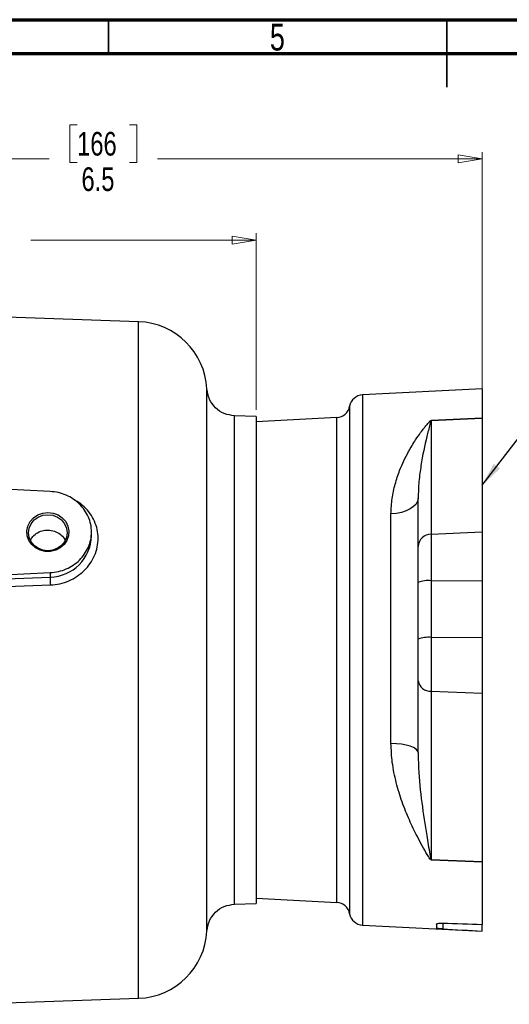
# Model space of a CAD drawing. Header units: inches. Extents: x 0.6 to 16.3, y 0.2 to 11.5.
# Tile 8 of 14: x 6 to 8.8, y 5.8 to 11.5. Entities that reach past the tile are written whole.
import ezdxf

# ---------------------------------------------------------------- set-up
doc = ezdxf.new("R2010")
doc.units = ezdxf.units.IN
doc.header["$MEASUREMENT"] = 0
doc.styles.add('SLDTEXTSTYLE0', font='TXT', dxfattribs={"width": 0.75})
doc.dimstyles.new('SLDDIMSTYLE3', dxfattribs={"dimtxt": 0.137795, "dimasz": 0.14, "dimexe": 0, "dimexo": 0.0625, "dimgap": 0.034449, "dimtad": 0, "dimdec": 1, "dimlfac": 1.5, "dimrnd": 1e-09, "dimzin": 12, "dimdsep": 46, "dimtxsty": 'SLDTEXTSTYLE0', "dimblk1": 'CLOSED', "dimblk2": 'CLOSED', "dimsah": 1, "dimcen": 0.09, "dimadec": 0, "dimazin": 3, "dimtfac": 1, "dimtdec": 1, "dimtofl": 0, "dimtmove": 0, "dimatfit": 3, "dimldrblk": 'CLOSED', "dimfxl": 0, "dimfrac": 2, "dimtolj": 1, "dimtzin": 12, "dimarcsym": 0})
doc.dimstyles.new('SLDDIMSTYLE5', dxfattribs={"dimtxt": 0.18, "dimasz": 0.14, "dimexe": 0, "dimexo": 0.0625, "dimgap": 0, "dimtad": 0, "dimtih": 1, "dimtoh": 1, "dimdec": 0, "dimrnd": 1e-09, "dimzin": 0, "dimdsep": 46, "dimtxsty": 'Standard', "dimsah": 1, "dimcen": 0.09, "dimadec": 0, "dimazin": 0, "dimtfac": 0.14, "dimtdec": 0, "dimtofl": 0, "dimtmove": 0, "dimatfit": 3, "dimfxl": 0, "dimfrac": 2, "dimtolj": 1, "dimtzin": 0, "dimarcsym": 0})

# ---------------------------------------------------------------- blocks, each defined once
blk = doc.blocks.new('_Closed')
at = {"color": 0, "linetype": 'ByBlock', "lineweight": -2}
for p, q in [((-1, 0.166667), (0, 0)), ((-1, 0.166667), (-1, -0.166667)), ((0, 0), (-1, -0.166667)), ((0, 0), (-1, 0))]:
    blk.add_line(p, q, dxfattribs=at)
blk = doc.blocks.new('_D_9')
at = {"color": 7, "linetype": 'Continuous', "lineweight": 0}
for p, q in [((5.5753, 10.4108), (5.5333, 10.4108)), ((5.5333, 10.4108), (5.5333, 10.192)), ((5.8808, 10.4108), (5.9228, 10.4108)), ((5.9228, 10.4108), (5.9228, 10.192)), ((4.3096, 10.2123), (5.4125, 10.2123)), ((7.3549, 10.2123), (6.0436, 10.2123)), ((7.3549, 9.2228), (7.3549, 10.2517)), ((5.5333, 10.192), (5.5753, 10.192)), ((5.9228, 10.192), (5.8808, 10.192))]:
    blk.add_line(p, q, dxfattribs=at)
at = {"color": 7, "linetype": 'Continuous', "lineweight": 18, "xscale": 0.14, "yscale": 0.14}
for p, rotation in [((4.3096, 10.2123), 179.9999999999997), ((7.3549, 10.2123), 359.9999999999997)]:
    blk.add_blockref('_Closed', p, dxfattribs=dict(at, rotation=rotation))
at = {"color": 7, "linetype": 'Continuous', "lineweight": 18, "char_height": 0.1378, "attachment_point": 1, "style": 'SLDTEXTSTYLE0'}
for s, insert in [('116', (5.5753, 10.3697)), ('4.6', (5.6008, 10.1635))]:
    blk.add_mtext(s, dxfattribs=dict(at, insert=insert))
blk = doc.blocks.new('_D_10')
at = {"color": 7, "linetype": 'Continuous', "lineweight": 0}
for p, q in [((6.3127, 10.8832), (6.2707, 10.8832)), ((6.2707, 10.8832), (6.2707, 10.6645)), ((6.6181, 10.8832), (6.6601, 10.8832)), ((6.6601, 10.8832), (6.6601, 10.6645)), ((4.3096, 10.4975), (4.3096, 10.7241)), ((4.3096, 10.6848), (6.1498, 10.6848)), ((8.6716, 10.6848), (6.7809, 10.6848)), ((8.6716, 9.2141), (8.6716, 10.7241)), ((6.2707, 10.6645), (6.3127, 10.6645)), ((6.6601, 10.6645), (6.6181, 10.6645))]:
    blk.add_line(p, q, dxfattribs=at)
at = {"color": 7, "linetype": 'Continuous', "lineweight": 18, "xscale": 0.14, "yscale": 0.14}
for p, rotation in [((4.3096, 10.6848), 180.0000000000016), ((8.6716, 10.6848), 1.628443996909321e-12)]:
    blk.add_blockref('_Closed', p, dxfattribs=dict(at, rotation=rotation))
at = {"color": 7, "linetype": 'Continuous', "lineweight": 18, "char_height": 0.1378, "attachment_point": 1, "style": 'SLDTEXTSTYLE0'}
for s, insert in [('166', (6.3127, 10.8421)), ('6.5', (6.3381, 10.6359))]:
    blk.add_mtext(s, dxfattribs=dict(at, insert=insert))

msp = doc.modelspace()

# ---------------------------------------------------------------- linework, layer by layer
at = {"color": 7, "linetype": 'Continuous', "lineweight": 70}
for p, q in [((0.5906, 11.4961), (16.3386, 11.4961)), ((0.7874, 11.2992), (16.1417, 11.2992))]:
    msp.add_line(p, q, dxfattribs=at)
at = {"color": 7, "linetype": 'Continuous', "lineweight": 35}
for p, q in [((6.4961, 11.2992), (6.4961, 11.4961)), ((8.4646, 11.4961), (8.4646, 11.1024)), ((8.4646, 11.2992), (8.4646, 11.4961))]:
    msp.add_line(p, q, dxfattribs=at)
at = {"color": 7, "linetype": 'Continuous', "lineweight": 25}
for p, q in [((6.6707, 9.7362), (4.3096, 9.8186)), ((8.6716, 9.3462), (7.9741, 9.3096)), ((8.6716, 9.3462), (8.6716, 9.1752)), ((7.355, 9.1834), (7.2288, 9.1878)), ((7.825, 9.1781), (7.3549, 9.1535)), ((8.3741, 9.1613), (8.6716, 9.1752)), ((8.6716, 9.1747), (8.3741, 9.1608)), ((8.3741, 9.1608), (8.3741, 9.1613)), ((8.3741, 9.1608), (8.3741, 8.4987)), ((8.6716, 9.1752), (8.6716, 9.1747)), ((8.6716, 9.1747), (8.6716, 8.5126)), ((6.1562, 8.7469), (4.3096, 8.8372)), ((8.2983, 8.4272), (8.2983, 8.7081)), ((8.1403, 7.2789), (8.1403, 8.6168)), ((6.1432, 8.5221), (6.1429, 8.5221)), ((6.3963, 8.4889), (6.3963, 8.5107)), ((8.3741, 8.4987), (8.6716, 8.5126)), ((8.3741, 8.4987), (8.3741, 8.2271)), ((8.6716, 8.5126), (8.6716, 8.2291)), ((8.2983, 8.2166), (8.2983, 8.4272)), ((4.69, 8.2028), (6.1562, 8.2745)), ((6.1562, 8.2745), (6.1562, 8.2485)), ((5.3635, 8.2175), (6.1562, 8.2485)), ((8.2983, 7.8862), (8.2983, 8.2166)), ((8.3741, 8.2271), (8.6716, 8.2291)), ((8.3741, 8.2271), (8.3741, 7.8966)), ((8.6716, 8.2291), (8.6716, 7.8986)), ((5.3642, 8.1721), (6.1569, 8.2025)), ((8.2983, 7.6439), (8.2983, 7.8862)), ((8.3741, 7.8966), (8.6716, 7.8986)), ((8.3741, 7.8966), (8.3741, 7.5841)), ((8.6716, 7.8986), (8.6716, 7.5724)), ((7.069, 7.7653), (7.069, 7.7666)), ((7.2296, 7.7664), (7.2296, 7.7653)), ((8.2983, 7.2268), (8.2983, 7.6439)), ((8.3741, 7.5841), (8.6716, 7.5724)), ((8.3741, 7.5841), (8.3741, 6.6008)), ((8.6716, 7.5724), (8.6716, 6.5892)), ((8.3741, 6.6008), (8.6716, 6.5892)), ((8.6716, 6.5884), (8.3741, 6.6001)), ((8.6716, 6.5892), (8.6716, 6.5884)), ((8.6716, 6.5884), (8.6716, 6.2246)), ((7.3549, 6.3771), (7.825, 6.3525)), ((7.2288, 6.3428), (7.355, 6.3472)), ((7.9741, 6.2209), (8.6716, 6.1844)), ((8.4049, 6.2261), (8.4049, 6.2026)), ((8.6716, 6.1854), (8.6716, 6.2246)), ((8.6716, 6.1854), (8.6716, 6.1844)), ((5.6609, 5.7591), (6.6707, 5.7944))]:
    msp.add_line(p, q, dxfattribs=at)
at = {"color": 8, "linetype": 'Continuous', "lineweight": 25}
for p, q in [((6.6707, 7.7653), (6.6707, 9.7362)), ((7.9741, 9.3096), (7.9741, 6.2209)), ((7.8995, 9.2439), (7.8995, 6.2867)), ((7.825, 7.9497), (7.825, 9.1781)), ((7.825, 6.3525), (7.825, 7.9497)), ((6.6707, 5.7944), (6.6707, 7.7653)), ((8.4415, 6.2322), (8.4415, 6.1983))]:
    msp.add_line(p, q, dxfattribs=at)
at = {"color": 7, "linetype": 'Continuous', "lineweight": 25, "flags": 128}
for points in [[(8.2983, 8.7081), (8.2953, 8.6908), (8.2864, 8.6742), (8.272, 8.6588), (8.2525, 8.6452), (8.2287, 8.6338), (8.2014, 8.6251), (8.1716, 8.6194), (8.1403, 8.6168)], [(6.1429, 8.625), (6.1734, 8.6214), (6.2019, 8.6108), (6.2267, 8.594), (6.2463, 8.5719), (6.2594, 8.546), (6.2651, 8.5179), (6.2632, 8.4893), (6.2537, 8.462), (6.2373, 8.4378), (6.2149, 8.4182), (6.188, 8.4044), (6.1583, 8.3973), (6.1276, 8.3973), (6.0979, 8.4044), (6.071, 8.4182), (6.0486, 8.4378), (6.0322, 8.462), (6.0227, 8.4893), (6.0208, 8.5179), (6.0265, 8.546), (6.0396, 8.5719), (6.0592, 8.594), (6.084, 8.6108), (6.1125, 8.6214), (6.1429, 8.625)], [(6.1429, 8.4022), (6.1138, 8.4057), (6.0867, 8.4162), (6.0635, 8.4329), (6.0456, 8.4546), (6.0344, 8.4799), (6.0305, 8.5071), (6.0344, 8.5343), (6.0456, 8.5596), (6.0635, 8.5813), (6.0867, 8.598), (6.1138, 8.6085), (6.1429, 8.612), (6.172, 8.6085), (6.1991, 8.598), (6.2224, 8.5813), (6.2403, 8.5596), (6.2515, 8.5343), (6.2553, 8.5071), (6.2515, 8.4799), (6.2403, 8.4546), (6.2224, 8.4329), (6.1991, 8.4162), (6.172, 8.4057), (6.1429, 8.4022)], [(8.2983, 7.2268), (8.2953, 7.2366), (8.2864, 7.2461), (8.272, 7.2549), (8.2525, 7.2627), (8.2287, 7.2692), (8.2014, 7.2742), (8.1716, 7.2774), (8.1403, 7.2789)], [(8.3741, 6.6008), (8.3741, 6.6007), (8.3741, 6.6006), (8.3741, 6.6005), (8.3741, 6.6005), (8.3741, 6.6004), (8.3741, 6.6003), (8.3741, 6.6002), (8.3741, 6.6001)]]:
    msp.add_lwpolyline(points, dxfattribs=at)
at = {"color": 7, "linetype": 'Continuous', "lineweight": 25}
for centre, radius, start, end in [((6.6563, 9.3231), 0.4133, 3.0859, 88), ((7.9783, 9.2297), 0.08, 93, 169.82167), ((7.8208, 9.258), 0.08, 273, 349.82167), ((8.3738, 8.423), 0.0756, 89.7793, 176.86388), ((8.3562, 8.0766), 0.1516, 83.20861, 112.45471), ((8.3562, 7.7461), 0.1516, 83.20861, 112.45471), ((8.3684, 7.6548), 0.071, 188.83846, 274.59809), ((7.8208, 6.2726), 0.08, 10.17833, 87), ((7.9783, 6.3008), 0.08, 190.17833, 267), ((6.6563, 6.2075), 0.4133, 272, 356.90952)]:
    msp.add_arc(centre, radius, start, end, dxfattribs=at)
at = {"color": 8, "linetype": 'Continuous', "lineweight": 25}
msp.add_arc((6.15, 8.4947), 0.2463, 271.43207, 358.62957, dxfattribs=at)
at = {"color": 7, "linetype": 'Continuous', "lineweight": 25}
for centre, major_axis, start_param, end_param in [((22.8795, 7.9471), (26.5805, 0.305), 4.137371, 4.14765), ((22.8795, 7.5834), (26.5805, -0.305), 4.138965, 4.149243)]:
    msp.add_ellipse(centre, major_axis=major_axis, ratio=0.069446, start_param=start_param, end_param=end_param, dxfattribs=at)
for points, knots in [([(7.2296, 9.1878), (7.2091, 9.1908), (7.1681, 9.1967), (7.1163, 9.2329), (7.0791, 9.2841), (7.0724, 9.325), (7.069, 9.3454)], [0, 0, 0, 0, 0.249936, 0.500013, 0.749974, 1, 1, 1, 1]), ([(8.1403, 8.6168), (8.1417, 8.6469), (8.1445, 8.7071), (8.1636, 8.7911), (8.1947, 8.8846), (8.2357, 8.9708), (8.2787, 9.0419), (8.3094, 9.0861), (8.3305, 9.1137), (8.3445, 9.1311), (8.3538, 9.1422), (8.3599, 9.1492), (8.364, 9.1536), (8.3668, 9.1565), (8.3687, 9.1583), (8.3702, 9.1595), (8.3714, 9.1604), (8.3724, 9.1609), (8.3733, 9.1612), (8.3738, 9.1613), (8.3741, 9.1613)], [0, 0, 0, 0, 0.128221, 0.257036, 0.385621, 0.58757, 0.72702, 0.8209, 0.883103, 0.923869, 0.950396, 0.967607, 0.978777, 0.986048, 0.990806, 0.993952, 0.996067, 0.998259, 0.999144, 1, 1, 1, 1]), ([(8.3741, 9.1608), (8.3741, 9.1608), (8.374, 9.1608), (8.3739, 9.1607), (8.3737, 9.1606), (8.3734, 9.1602), (8.3725, 9.1583), (8.3702, 9.1509), (8.3622, 9.1211), (8.3416, 9.0399), (8.3187, 8.9296), (8.3014, 8.8071), (8.2993, 8.7411), (8.2983, 8.7081)], [0, 0, 0, 0, 0.000076, 0.000177, 0.000366, 0.001054, 0.003777, 0.014623, 0.057971, 0.231365, 0.614309, 0.80719, 1, 1, 1, 1]), ([(6.0422, 8.4632), (6.0461, 8.4706), (6.0553, 8.4885), (6.0822, 8.5086), (6.1135, 8.5208), (6.1345, 8.5217), (6.1429, 8.5221)], [0, 0, 0, 0, 0.208039, 0.504755, 0.802423, 1, 1, 1, 1]), ([(6.1432, 8.5221), (6.1558, 8.5208), (6.1812, 8.5183), (6.2141, 8.4999), (6.2359, 8.48), (6.2417, 8.4652), (6.2432, 8.4614)], [0, 0, 0, 0, 0.299272, 0.598546, 0.897871, 1, 1, 1, 1]), ([(6.1562, 8.2485), (6.1561, 8.246), (6.1559, 8.2411), (6.156, 8.2283), (6.1563, 8.2149), (6.1567, 8.2066), (6.1569, 8.2025)], [0, 0, 0, 0, 0.280042, 0.559389, 0.779742, 1, 1, 1, 1]), ([(8.3741, 6.6001), (8.3739, 6.6001), (8.3734, 6.6002), (8.3723, 6.6006), (8.3695, 6.6029), (8.3623, 6.6134), (8.3362, 6.6562), (8.2958, 6.7298), (8.2462, 6.8326), (8.2039, 6.9375), (8.1697, 7.0495), (8.1456, 7.1635), (8.142, 7.2419), (8.1403, 7.2789)], [0, 0, 0, 0, 0.000765, 0.001779, 0.004405, 0.015807, 0.060713, 0.240056, 0.395379, 0.551412, 0.707022, 0.861766, 1, 1, 1, 1]), ([(8.2983, 7.2268), (8.2989, 7.1964), (8.3008, 7.0957), (8.3184, 6.932), (8.3433, 6.7669), (8.3618, 6.661), (8.3702, 6.6153), (8.3725, 6.6041), (8.3734, 6.6015), (8.3738, 6.601), (8.3739, 6.6009), (8.374, 6.6008), (8.3741, 6.6008), (8.3741, 6.6008)], [0, 0, 0, 0, 0.134626, 0.446079, 0.759046, 0.940769, 0.985977, 0.996977, 0.99912, 0.999714, 0.999829, 0.999946, 1, 1, 1, 1]), ([(7.069, 6.1852), (7.0724, 6.2056), (7.0791, 6.2465), (7.1163, 6.2976), (7.1681, 6.3339), (7.2091, 6.3398), (7.2296, 6.3427)], [0, 0, 0, 0, 0.250026, 0.499987, 0.750064, 1, 1, 1, 1]), ([(8.4049, 6.2261), (8.4054, 6.2269), (8.4063, 6.2286), (8.4132, 6.2306), (8.4233, 6.232), (8.4335, 6.2324), (8.4397, 6.2322), (8.4415, 6.2322)], [0, 0, 0, 0, 0.2274973, 0.4550109, 0.6821022, 0.908614, 1, 1, 1, 1]), ([(8.4415, 6.1983), (8.437, 6.1985), (8.4282, 6.1991), (8.4169, 6.2001), (8.4087, 6.2011), (8.4053, 6.202), (8.405, 6.2024), (8.4049, 6.2026)], [0, 0, 0, 0, 0.226423, 0.452853, 0.679204, 0.906, 1, 1, 1, 1])]:
    msp.add_open_spline(points, degree=3, knots=knots, dxfattribs=at)
at = {"color": 8, "linetype": 'Continuous', "lineweight": 25}
for points, knots in [([(7.069, 7.7666), (7.069, 7.7886), (7.069, 7.8325), (7.069, 7.8984), (7.069, 7.964), (7.069, 8.0332), (7.069, 8.0964), (7.069, 8.1453), (7.069, 8.1848), (7.069, 8.2203), (7.069, 8.2603), (7.069, 8.2967), (7.069, 8.3336), (7.069, 8.368), (7.069, 8.4049), (7.069, 8.4492), (7.069, 8.5005), (7.069, 8.5514), (7.069, 8.5956), (7.069, 8.636), (7.069, 8.6724), (7.069, 8.7063), (7.069, 8.7375), (7.069, 8.7661), (7.069, 8.7934), (7.069, 8.8207), (7.069, 8.8513), (7.069, 8.8833), (7.069, 8.9187), (7.069, 8.9586), (7.069, 9.0005), (7.069, 9.0387), (7.069, 9.0688), (7.069, 9.0923), (7.069, 9.1134), (7.069, 9.1356), (7.069, 9.1576), (7.069, 9.1779), (7.069, 9.1952), (7.069, 9.2112), (7.069, 9.2246), (7.069, 9.2356), (7.069, 9.2444), (7.069, 9.2522), (7.069, 9.259), (7.069, 9.2648), (7.069, 9.2699), (7.069, 9.2741), (7.069, 9.2824), (7.069, 9.293), (7.069, 9.3039), (7.069, 9.3126), (7.069, 9.3215), (7.069, 9.3305), (7.069, 9.3364), (7.069, 9.3397), (7.069, 9.3414), (7.069, 9.3429), (7.069, 9.344), (7.069, 9.3448), (7.069, 9.3453), (7.069, 9.3454), (7.069, 9.3454)], [0, 0, 0, 0, 0.026592, 0.053183, 0.079774, 0.106366, 0.137728, 0.157652, 0.167124, 0.187107, 0.202364, 0.217796, 0.233651, 0.249927, 0.262571, 0.282193, 0.308792, 0.332071, 0.35249, 0.370962, 0.390093, 0.405753, 0.421552, 0.437491, 0.450008, 0.46459, 0.481344, 0.500268, 0.518569, 0.542904, 0.572094, 0.597805, 0.618923, 0.635352, 0.649266, 0.666698, 0.687648, 0.704126, 0.720046, 0.735549, 0.750635, 0.76142, 0.771356, 0.780443, 0.788683, 0.796074, 0.802616, 0.808311, 0.813157, 0.836994, 0.855382, 0.868318, 0.885867, 0.91116, 0.937068, 0.945931, 0.954863, 0.963866, 0.972938, 0.98208, 0.991291, 1, 1, 1, 1]), ([(7.2296, 7.7664), (7.2296, 7.8285), (7.2296, 7.9526), (7.2296, 8.1355), (7.2296, 8.3121), (7.2296, 8.4794), (7.2296, 8.6344), (7.2296, 8.7746), (7.2296, 8.8975), (7.2296, 9.0011), (7.2296, 9.0836), (7.2296, 9.1431), (7.2296, 9.1807), (7.2296, 9.1854), (7.2296, 9.1877)], [0, 0, 0, 0, 0.083372, 0.166744, 0.250115, 0.333487, 0.416859, 0.500231, 0.583603, 0.666975, 0.750346, 0.833718, 0.91709, 1, 1, 1, 1]), ([(6.1569, 8.2025), (6.1753, 8.2042), (6.2123, 8.2076), (6.2651, 8.2253), (6.3134, 8.2515), (6.3555, 8.286), (6.39, 8.3273), (6.4156, 8.3737), (6.4315, 8.4235), (6.4366, 8.4747), (6.4314, 8.5255), (6.4155, 8.574), (6.3901, 8.6188), (6.3553, 8.6576), (6.3239, 8.6839), (6.3029, 8.6943), (6.2981, 8.6967)], [0, 0, 0, 0, 0.075929, 0.152043, 0.22778, 0.303132, 0.37829, 0.453335, 0.528101, 0.602766, 0.677353, 0.75204, 0.826941, 0.902086, 0.977542, 1, 1, 1, 1]), ([(7.069, 6.1852), (7.069, 6.1854), (7.069, 6.1858), (7.069, 6.189), (7.069, 6.1939), (7.069, 6.2007), (7.069, 6.2108), (7.069, 6.2238), (7.069, 6.2383), (7.069, 6.252), (7.069, 6.2659), (7.069, 6.2795), (7.069, 6.2926), (7.069, 6.3066), (7.069, 6.3254), (7.069, 6.3528), (7.069, 6.3924), (7.069, 6.4287), (7.069, 6.4549), (7.069, 6.4657), (7.069, 6.4766), (7.069, 6.4895), (7.069, 6.5093), (7.069, 6.5356), (7.069, 6.5669), (7.069, 6.5963), (7.069, 6.6229), (7.069, 6.6473), (7.069, 6.6744), (7.069, 6.7099), (7.069, 6.7531), (7.069, 6.7981), (7.069, 6.8393), (7.069, 6.8766), (7.069, 6.9106), (7.069, 6.9438), (7.069, 6.9798), (7.069, 7.0189), (7.069, 7.0584), (7.069, 7.0952), (7.069, 7.1289), (7.069, 7.1569), (7.069, 7.1837), (7.069, 7.2175), (7.069, 7.2646), (7.069, 7.3172), (7.069, 7.3675), (7.069, 7.4126), (7.069, 7.4681), (7.069, 7.534), (7.069, 7.6081), (7.069, 7.6851), (7.069, 7.7367), (7.069, 7.7653)], [0, 0, 0, 0, 0.023307, 0.046642, 0.067795, 0.088177, 0.114362, 0.144432, 0.166432, 0.18667, 0.205145, 0.221856, 0.236805, 0.249991, 0.267463, 0.294135, 0.327627, 0.369259, 0.378322, 0.384734, 0.392393, 0.4013, 0.411453, 0.432688, 0.452958, 0.470586, 0.486273, 0.500019, 0.512645, 0.532187, 0.558645, 0.581586, 0.601934, 0.620645, 0.636705, 0.651193, 0.668027, 0.68721, 0.705273, 0.721748, 0.736673, 0.750046, 0.758465, 0.771667, 0.793822, 0.818937, 0.838164, 0.856896, 0.875134, 0.906677, 0.937698, 0.965427, 1, 1, 1, 1]), ([(7.2296, 6.3428), (7.2296, 6.3428), (7.2296, 6.3387), (7.2296, 6.3528), (7.2296, 6.3868), (7.2296, 6.4474), (7.2296, 6.5298), (7.2296, 6.6335), (7.2296, 6.7565), (7.2296, 6.8968), (7.2296, 7.052), (7.2296, 7.2194), (7.2296, 7.3961), (7.2296, 7.5791), (7.2296, 7.7032), (7.2296, 7.7653)], [0, 0, 0, 0, 0.000154, 0.083475, 0.166795, 0.250116, 0.333436, 0.416757, 0.500077, 0.583398, 0.666718, 0.750039, 0.833359, 0.91668, 1, 1, 1, 1])]:
    msp.add_open_spline(points, degree=3, knots=knots, dxfattribs=at)
at = {"color": 7, "linetype": 'Continuous', "lineweight": 25}
for points in [[(7.3549, 9.1834), (7.3549, 9.181), (7.3549, 9.1764), (7.3549, 9.1387), (7.3549, 9.0793), (7.3549, 8.9969), (7.3549, 8.8936), (7.3549, 8.7709), (7.3549, 8.631), (7.3549, 8.4764), (7.3549, 8.3095), (7.3549, 8.1334), (7.3549, 7.9509), (7.3549, 7.8272), (7.3549, 7.7653)], [(6.1562, 8.2745), (6.1722, 8.2761), (6.2041, 8.2793), (6.2496, 8.2947), (6.2914, 8.3173), (6.3278, 8.3469), (6.3576, 8.3824), (6.3797, 8.4225), (6.3932, 8.4658), (6.3978, 8.5107), (6.3932, 8.5556), (6.3797, 8.5988), (6.3576, 8.639), (6.3278, 8.6745), (6.2914, 8.7041), (6.2496, 8.7267), (6.2041, 8.7421), (6.1722, 8.7453), (6.1562, 8.7469)], [(7.3549, 7.7653), (7.3549, 7.7034), (7.3549, 7.5796), (7.3549, 7.3972), (7.3549, 7.221), (7.3549, 7.0542), (7.3549, 6.8995), (7.3549, 6.7597), (7.3549, 6.637), (7.3549, 6.5337), (7.3549, 6.4513), (7.3549, 6.3919), (7.3549, 6.3542), (7.3549, 6.3495), (7.3549, 6.3472)]]:
    msp.add_open_spline(points, degree=3, dxfattribs=at)

# ---------------------------------------------------------------- texts
at = {"color": 7, "linetype": 'Continuous', "lineweight": 0, "insert": (7.4787, 11.4728), "char_height": 0.1562, "attachment_point": 2, "style": 'SLDTEXTSTYLE0'}
msp.add_mtext('5', dxfattribs=at)

# ---------------------------------------------------------------- dimensions: what is measured, and where the dimension line sits
at = {"color": 7, "linetype": 'Continuous', "lineweight": 18}
dim = msp.add_linear_dim(base=(4.3096, 10.6848), p1=(8.6716, 9.1747), p2=(4.3096, 10.4581), angle=0, dimstyle='SLDDIMSTYLE3', dxfattribs=at)
dim.commit()
dim.dimension.update_dxf_attribs({"geometry": '_D_10', "text_midpoint": (6.4654, 10.6848), "dimtype": 160})
dim = msp.add_linear_dim(base=(4.3096, 10.2123), p1=(7.3549, 9.1834), p2=(4.3096, 10.4581), dimstyle='SLDDIMSTYLE3', dxfattribs=at)
dim.commit()
dim.dimension.update_dxf_attribs({"geometry": '_D_9', "text_midpoint": (5.728, 10.2123), "dimtype": 160})

# ---------------------------------------------------------------- leaders
at = {"color": 7, "linetype": 'Continuous', "lineweight": 0}
msp.add_leader([(8.6716, 8.7833), (9.6343, 10.0423)], dimstyle='SLDDIMSTYLE5', dxfattribs=at)

doc.saveas('drawing.dxf')
